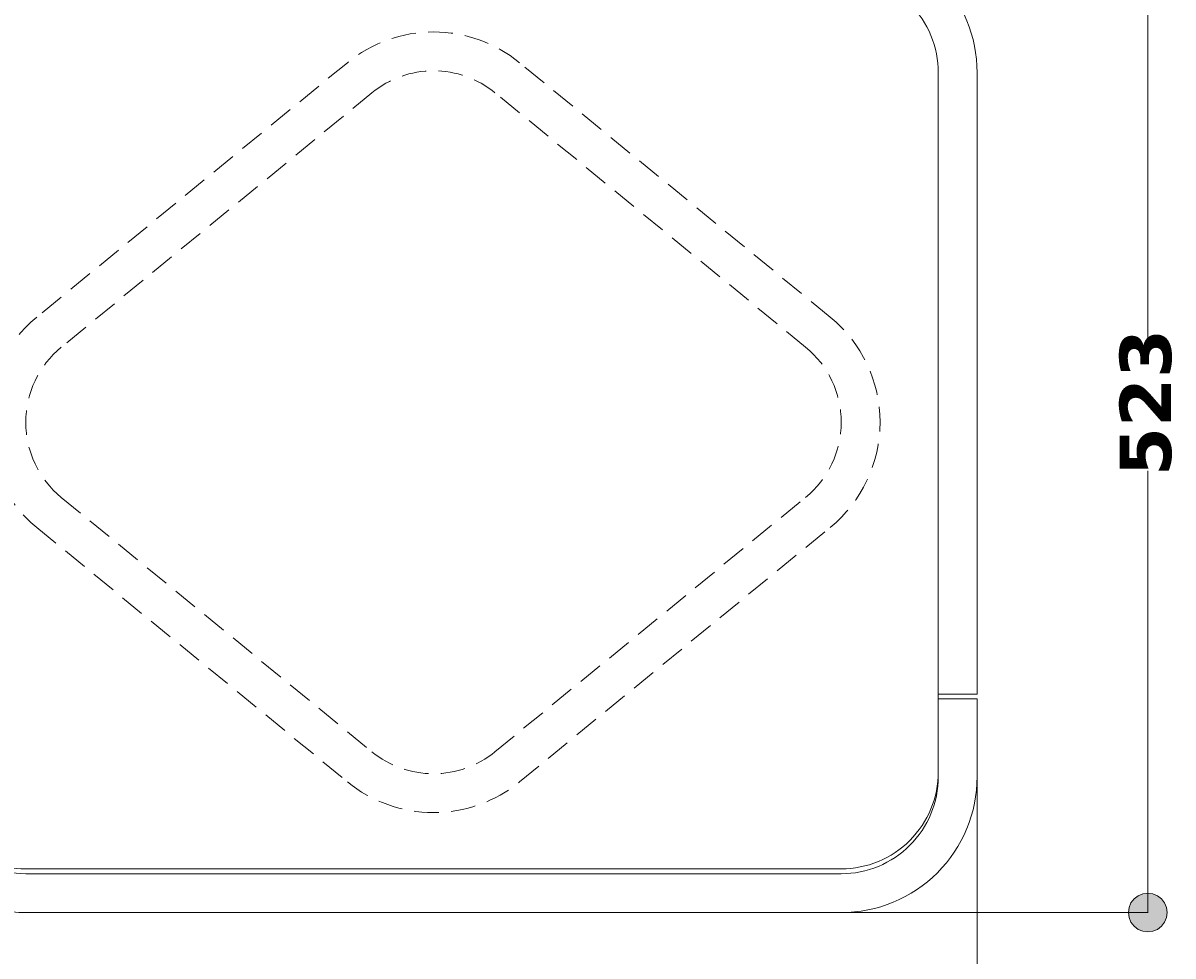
# Model space of a CAD drawing. Header units: millimetres. Extents: x 7 to 196, y -4 to 305.
# Tile 3 of 13: x 37 to 96, y 63 to 111. Entities that reach past the tile are written whole.
import ezdxf

# ---------------------------------------------------------------- set-up
doc = ezdxf.new("R2010")
doc.units = ezdxf.units.MM
doc.header["$MEASUREMENT"] = 0
for name, pattern in [('AI-Linetype-0', [1.905, 1.27, -0.635]), ('AI-Linetype-1', [1.905, 1.27, -0.635]), ('AI-Linetype-10', [1.905, 1.27, -0.635]), ('AI-Linetype-11', [1.905, 1.27, -0.635]), ('AI-Linetype-12', [1.905, 1.27, -0.635]), ('AI-Linetype-2', [1.905, 1.27, -0.635]), ('AI-Linetype-25', [1.905, 1.27, -0.635]), ('AI-Linetype-26', [1.905, 1.27, -0.635]), ('AI-Linetype-27', [1.905, 1.27, -0.635]), ('AI-Linetype-3', [1.905, 1.27, -0.635]), ('AI-Linetype-4', [1.905, 1.27, -0.635]), ('AI-Linetype-5', [1.905, 1.27, -0.635]), ('AI-Linetype-6', [1.905, 1.27, -0.635]), ('AI-Linetype-7', [1.905, 1.27, -0.635]), ('AI-Linetype-8', [1.905, 1.27, -0.635]), ('AI-Linetype-9', [1.905, 1.27, -0.635])]:
    doc.linetypes.add(name, pattern=pattern)
doc.layers.add('Quote', color=7, linetype='Continuous', lineweight=0)

# ---------------------------------------------------------------- blocks, each defined once
blk = doc.blocks.new('Block_9')
at = {"layer": 'Quote', "color": 7, "lineweight": 9}
blk.add_line((86.311, 72.043), (86.311, 13.247), dxfattribs=at)
blk = doc.blocks.new('Block_10')
at = {"layer": 'Quote'}
h = blk.add_hatch(color=7, dxfattribs=at)
h.dxf.hatch_style = 2
h.paths.add_polyline_path([(95.101, 64.049), (95.359, 64.083), (95.601, 64.183), (95.807, 64.343), (95.967, 64.549), (96.067, 64.791), (96.101, 65.049), (96.067, 65.307), (95.967, 65.549), (95.807, 65.755), (95.601, 65.915), (95.359, 66.015), (95.101, 66.049), (94.843, 66.015), (94.601, 65.915), (94.395, 65.755), (94.235, 65.549), (94.135, 65.307), (94.101, 65.049), (94.135, 64.791), (94.235, 64.549), (94.395, 64.343), (94.601, 64.183), (94.843, 64.083), (95.101, 64.049)])
at = {"layer": 'Quote', "color": 7, "lineweight": 9}
for p, q in [((95.101, 117.299), (95.101, 94.596)), ((95.101, 87.791), (95.101, 65.049)), ((71.317, 65.049), (95.119, 65.049))]:
    blk.add_line(p, q, dxfattribs=at)
at = {"layer": 'Quote'}
blk.add_lwpolyline([(95.101, 64.049), (95.359, 64.083), (95.601, 64.183), (95.807, 64.343), (95.967, 64.549), (96.067, 64.791), (96.101, 65.049), (96.067, 65.307), (95.967, 65.549), (95.807, 65.755), (95.601, 65.915), (95.359, 66.015), (95.101, 66.049), (94.843, 66.015), (94.601, 65.915), (94.395, 65.755), (94.235, 65.549), (94.135, 65.307), (94.101, 65.049), (94.135, 64.791), (94.235, 64.549), (94.395, 64.343), (94.601, 64.183), (94.843, 64.083), (95.101, 64.049)], dxfattribs=at)
at = {"layer": 'Quote', "insert": (96.351, 87.524), "char_height": 0.2, "attachment_point": 7, "rotation": 90}
blk.add_mtext('\\C7;\\FVerdana Bold|b1|i0|c1;\\H2.647527;\\W1.000000;523', dxfattribs=at)
blk = doc.blocks.new('Block_0')
at = {"layer": 'Quote', "color": 7, "linetype": 'AI-Linetype-1', "lineweight": 9}
blk.add_line((53.877, 108.815), (37.877, 95.715), dxfattribs=at)
at = {"layer": 'Quote', "color": 7, "linetype": 'AI-Linetype-2', "lineweight": 9}
blk.add_line((78.746, 95.715), (62.746, 108.815), dxfattribs=at)
at = {"layer": 'Quote', "color": 7, "lineweight": 9}
for p, q in [((84.311, 108.299), (84.311, 76.299)), ((86.311, 76.299), (86.311, 108.299)), ((84.311, 76.299), (86.311, 76.299)), ((84.311, 76.049), (84.311, 76.299)), ((84.311, 76.049), (84.311, 72.049)), ((86.311, 76.049), (84.311, 76.049)), ((86.311, 72.049), (86.311, 76.049)), ((37.311, 67.299), (79.311, 67.299)), ((79.311, 67.049), (37.311, 67.049)), ((37.311, 65.049), (79.311, 65.049))]:
    blk.add_line(p, q, dxfattribs=at)
at = {"layer": 'Quote', "color": 7, "linetype": 'AI-Linetype-8', "lineweight": 9}
blk.add_line((55.144, 107.267), (39.144, 94.167), dxfattribs=at)
at = {"layer": 'Quote', "color": 7, "linetype": 'AI-Linetype-25', "lineweight": 9}
blk.add_line((77.479, 94.167), (61.479, 107.267), dxfattribs=at)
at = {"layer": 'Quote', "color": 7, "linetype": 'AI-Linetype-10', "lineweight": 9}
blk.add_line((39.144, 86.43), (55.144, 73.33), dxfattribs=at)
at = {"layer": 'Quote', "color": 7, "linetype": 'AI-Linetype-12', "lineweight": 9}
blk.add_line((61.479, 73.33), (77.479, 86.43), dxfattribs=at)
at = {"layer": 'Quote', "color": 7, "linetype": 'AI-Linetype-6', "lineweight": 9}
blk.add_line((37.877, 84.883), (53.877, 71.783), dxfattribs=at)
at = {"layer": 'Quote', "color": 7, "linetype": 'AI-Linetype-4', "lineweight": 9}
blk.add_line((62.746, 71.783), (78.746, 84.883), dxfattribs=at)
at = {"layer": 'Quote', "color": 7, "lineweight": 9}
for points in [[(37.311, 115.299), (35.455, 115.299), (33.674, 114.561), (32.361, 113.249), (31.049, 111.936), (30.311, 110.155), (30.311, 108.299)], [(86.311, 108.299), (86.311, 110.155), (85.574, 111.936), (84.261, 113.248), (82.948, 114.561), (81.168, 115.299), (79.311, 115.299)], [(37.311, 113.299), (35.985, 113.299), (34.713, 112.772), (33.776, 111.834), (32.838, 110.897), (32.311, 109.625), (32.311, 108.299)], [(84.311, 108.299), (84.311, 109.625), (83.784, 110.897), (82.847, 111.834), (81.909, 112.772), (80.637, 113.299), (79.311, 113.299)], [(32.311, 72.299), (32.311, 70.973), (32.838, 69.701), (33.776, 68.763), (34.713, 67.826), (35.985, 67.299), (37.311, 67.299)], [(79.311, 67.299), (80.637, 67.299), (81.909, 67.826), (82.847, 68.763), (83.784, 69.701), (84.311, 70.973), (84.311, 72.299)], [(30.311, 72.049), (30.311, 70.192), (31.049, 68.412), (32.361, 67.099), (33.674, 65.786), (35.455, 65.049), (37.311, 65.049)], [(32.311, 72.049), (32.311, 70.723), (32.838, 69.451), (33.776, 68.513), (34.713, 67.576), (35.985, 67.049), (37.311, 67.049)], [(79.311, 67.049), (80.637, 67.049), (81.909, 67.576), (82.847, 68.513), (83.784, 69.451), (84.311, 70.723), (84.311, 72.049)], [(79.311, 65.049), (81.168, 65.049), (82.948, 65.786), (84.261, 67.099), (85.574, 68.412), (86.311, 70.192), (86.311, 72.049)]]:
    blk.add_open_spline(points, degree=3, knots=[0, 0, 0, 0, 1, 1, 1, 2, 2, 2, 2], dxfattribs=at)
at = {"layer": 'Quote', "color": 7, "linetype": 'AI-Linetype-27', "lineweight": 9}
blk.add_open_spline([(62.746, 108.815), (61.495, 109.839), (59.928, 110.399), (58.311, 110.399), (56.695, 110.399), (55.128, 109.839), (53.877, 108.815)], degree=3, knots=[0, 0, 0, 0, 1, 1, 1, 2, 2, 2, 2], dxfattribs=at)
at = {"layer": 'Quote', "color": 7, "linetype": 'AI-Linetype-7', "lineweight": 9}
blk.add_open_spline([(61.479, 107.267), (60.585, 107.999), (59.466, 108.399), (58.311, 108.399), (57.156, 108.399), (56.037, 107.999), (55.144, 107.267)], degree=3, knots=[0, 0, 0, 0, 1, 1, 1, 2, 2, 2, 2], dxfattribs=at)
at = {"layer": 'Quote', "color": 7, "linetype": 'AI-Linetype-0', "lineweight": 9}
blk.add_open_spline([(37.877, 95.715), (36.253, 94.385), (35.311, 92.397), (35.311, 90.299), (35.311, 88.2), (36.253, 86.212), (37.877, 84.883)], degree=3, knots=[0, 0, 0, 0, 1, 1, 1, 2, 2, 2, 2], dxfattribs=at)
at = {"layer": 'Quote', "color": 7, "linetype": 'AI-Linetype-3', "lineweight": 9}
blk.add_open_spline([(78.746, 84.883), (80.37, 86.212), (81.311, 88.2), (81.311, 90.299), (81.311, 92.397), (80.37, 94.385), (78.746, 95.715)], degree=3, knots=[0, 0, 0, 0, 1, 1, 1, 2, 2, 2, 2], dxfattribs=at)
at = {"layer": 'Quote', "color": 7, "linetype": 'AI-Linetype-9', "lineweight": 9}
blk.add_open_spline([(39.144, 94.167), (37.984, 93.218), (37.311, 91.798), (37.311, 90.299), (37.311, 88.8), (37.984, 87.38), (39.144, 86.43)], degree=3, knots=[0, 0, 0, 0, 1, 1, 1, 2, 2, 2, 2], dxfattribs=at)
at = {"layer": 'Quote', "color": 7, "linetype": 'AI-Linetype-26', "lineweight": 9}
blk.add_open_spline([(77.479, 86.43), (78.639, 87.38), (79.311, 88.8), (79.311, 90.299), (79.311, 91.798), (78.639, 93.218), (77.479, 94.167)], degree=3, knots=[0, 0, 0, 0, 1, 1, 1, 2, 2, 2, 2], dxfattribs=at)
at = {"layer": 'Quote', "color": 7, "linetype": 'AI-Linetype-11', "lineweight": 9}
blk.add_open_spline([(55.144, 73.33), (56.037, 72.599), (57.156, 72.199), (58.311, 72.199), (59.466, 72.199), (60.585, 72.598), (61.479, 73.33)], degree=3, knots=[0, 0, 0, 0, 1, 1, 1, 2, 2, 2, 2], dxfattribs=at)
at = {"layer": 'Quote', "color": 7, "linetype": 'AI-Linetype-5', "lineweight": 9}
blk.add_open_spline([(53.877, 71.783), (55.128, 70.758), (56.694, 70.199), (58.311, 70.199), (59.928, 70.199), (61.495, 70.758), (62.746, 71.783)], degree=3, knots=[0, 0, 0, 0, 1, 1, 1, 2, 2, 2, 2], dxfattribs=at)
at = {"layer": 'Quote'}
for name in ['Block_10', 'Block_9']:
    blk.add_blockref(name, (0, 0), dxfattribs=at)

msp = doc.modelspace()

# ---------------------------------------------------------------- block references
at = {"layer": 'Quote'}
msp.add_blockref('Block_0', (0, 0), dxfattribs=at)

doc.saveas('drawing.dxf')
